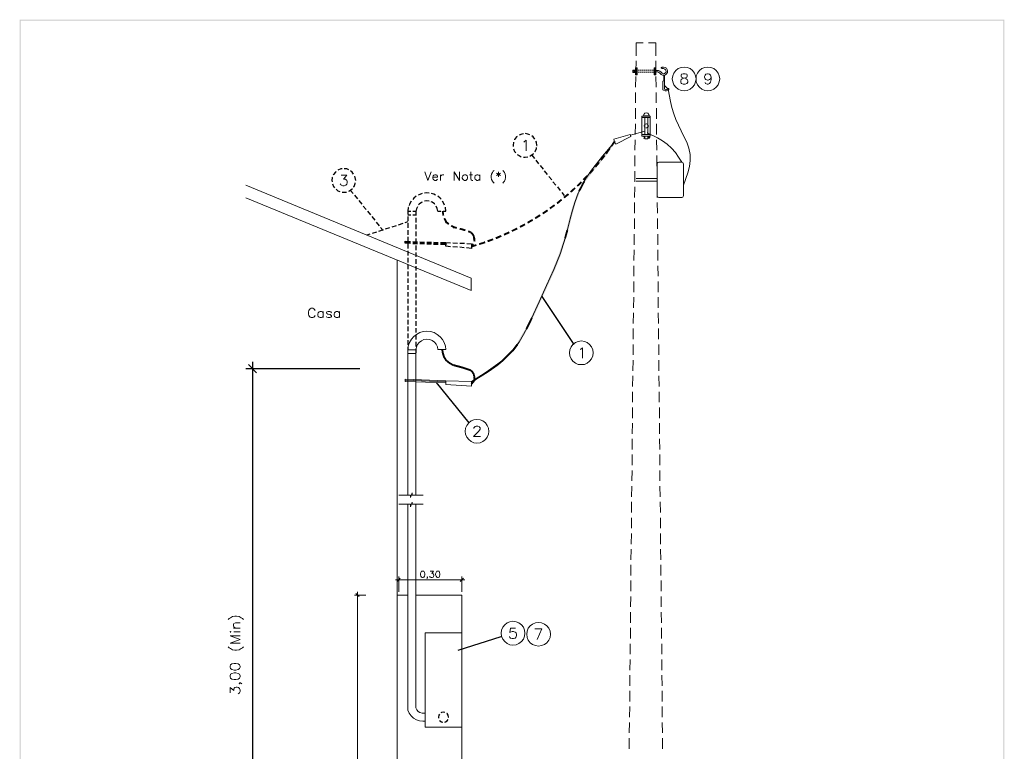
# Model space of a CAD drawing. Header units: millimetres. Extents: x 7 to 203, y 3 to 294.
# Tile 15 of 15: x 7 to 203, y 148 to 294. Entities that reach past the tile are written whole.
import ezdxf

# ---------------------------------------------------------------- set-up
doc = ezdxf.new("R2010")
doc.units = ezdxf.units.MM
doc.layers.add('DGE_CONTORNOS', color=7, linetype='Continuous', lineweight=0)
doc.layers.add('DGE_RELLENO', color=7, linetype='Continuous', lineweight=0)

msp = doc.modelspace()

# ---------------------------------------------------------------- hatches: boundary and pattern name
at = {"layer": 'DGE_RELLENO', "true_color": 0x000000}
for points in [[(6.5617, 3.2456), (6.731, 3.415), (6.5617, 293.9063)], [(6.731, 3.415), (6.5617, 293.9063), (6.731, 293.737)], [(6.5617, 293.9063), (6.731, 293.737), (203.2847, 293.9063)], [(6.731, 293.737), (203.2847, 293.9063), (203.1153, 293.737)], [(203.2847, 293.9063), (203.1153, 293.737), (203.2847, 3.2456)], [(203.1153, 293.737), (203.2847, 3.2456), (203.1153, 3.415)], [(124.6717, 268.7604), (125.5607, 269.4377), (125.2643, 269.607)], [(124.841, 269.0144), (125.1373, 268.8027), (125.1797, 269.5224)], [(125.1373, 268.8027), (125.1797, 269.5224), (125.4337, 269.226)], [(125.1797, 269.5224), (125.4337, 269.226), (125.349, 269.607)], [(125.4337, 269.226), (125.349, 269.607), (125.5183, 269.2684)], [(123.19, 266.7707), (123.5287, 266.5167), (124.841, 269.0144)], [(123.5287, 266.5167), (124.841, 269.0144), (125.1373, 268.8027)], [(123.6557, 267.3634), (124.6293, 268.083), (124.333, 268.2947)], [(123.952, 267.1517), (123.6557, 267.3634), (124.6293, 268.083)], [(124.968, 268.5487), (124.6717, 268.7604), (125.5607, 269.4377)], [(121.412, 264.5694), (121.7083, 264.3153), (123.19, 266.7707)], [(121.7083, 264.3153), (123.19, 266.7707), (123.5287, 266.5167)], [(122.555, 265.9663), (123.571, 266.6437), (123.2747, 266.8977)], [(122.8513, 265.7124), (122.555, 265.9663), (123.571, 266.6437)], [(119.1683, 261.6483), (119.507, 261.479), (121.412, 264.5694)], [(119.507, 261.479), (121.412, 264.5694), (121.7083, 264.3153)], [(120.269, 263.2993), (121.3273, 263.892), (121.031, 264.146)], [(120.5653, 263.0454), (120.269, 263.2993), (121.3273, 263.892)], [(121.4543, 264.6117), (122.2163, 264.9503), (121.92, 265.162)], [(121.7083, 264.3577), (121.4543, 264.6117), (122.2163, 264.9503)], [(121.92, 265.162), (122.4703, 265.2467), (122.174, 265.5007)], [(122.2163, 264.9503), (121.92, 265.162), (122.4703, 265.2467)], [(118.1523, 259.6587), (118.491, 259.5317), (119.1683, 261.6483)], [(118.491, 259.5317), (119.1683, 261.6483), (119.507, 261.479)], [(119.0413, 262.0294), (120.142, 262.5797), (119.888, 262.8337)], [(119.3377, 261.733), (119.0413, 262.0294), (120.142, 262.5797)], [(116.5013, 259.574), (117.6443, 260.1243), (117.3903, 260.3784)], [(116.7553, 259.32), (116.5013, 259.574), (117.6443, 260.1243)], [(117.8137, 260.7594), (118.4487, 260.844), (118.1523, 261.098)], [(118.0677, 260.5054), (117.8137, 260.7594), (118.4487, 260.844)], [(118.1523, 261.098), (118.9143, 261.3097), (118.6603, 261.606)], [(118.4487, 260.844), (118.1523, 261.098), (118.9143, 261.3097)], [(113.9613, 257.4573), (114.935, 257.796), (114.7233, 258.0924)], [(114.2153, 257.161), (113.9613, 257.4573), (114.935, 257.796)], [(115.189, 258.4733), (116.332, 258.8967), (116.078, 259.193)], [(115.4007, 258.177), (115.189, 258.4733), (116.332, 258.8967)], [(117.2633, 257.288), (117.602, 257.2034), (118.1523, 259.6587)], [(117.602, 257.2034), (118.1523, 259.6587), (118.491, 259.5317)], [(110.9557, 255.2983), (111.9717, 255.51), (111.76, 255.8487)], [(111.76, 255.8487), (112.141, 255.637), (111.9293, 255.9757)], [(111.9717, 255.51), (111.76, 255.8487), (112.141, 255.637)], [(112.395, 256.3144), (113.538, 256.6954), (113.3263, 256.9917)], [(112.6067, 256.018), (112.395, 256.3144), (113.538, 256.6954)], [(113.792, 257.3304), (114.2153, 257.161), (113.9613, 257.4573)], [(114.046, 257.034), (113.792, 257.3304), (114.2153, 257.161)], [(116.4167, 254.4094), (116.7977, 254.2823), (117.2633, 257.288)], [(116.7977, 254.2823), (117.2633, 257.288), (117.602, 257.2034)], [(90.8897, 255.637), (91.2707, 255.637), (91.0167, 254.7903)], [(91.2707, 255.637), (91.0167, 254.7903), (91.3553, 254.9174)], [(91.0167, 254.7903), (91.3553, 254.9174), (91.059, 254.7057)], [(91.3553, 254.9174), (91.059, 254.7057), (91.3977, 254.7903)], [(91.2283, 254.1554), (91.567, 254.2823), (91.2707, 254.0284)], [(91.567, 254.2823), (91.2707, 254.0284), (91.6093, 254.1977)], [(91.2707, 254.0284), (91.6093, 254.1977), (91.6517, 253.3087)], [(91.6093, 254.1977), (91.6517, 253.3087), (91.9903, 253.5204)], [(107.95, 253.478), (109.1353, 253.732), (108.966, 254.0707)], [(109.474, 254.367), (110.6593, 254.6634), (110.4477, 255.002)], [(109.6433, 254.0284), (109.474, 254.367), (110.6593, 254.6634)], [(111.1673, 255.002), (110.9557, 255.2983), (111.9717, 255.51)], [(115.7817, 251.8694), (116.1627, 251.7847), (116.4167, 254.4094)], [(116.1627, 251.7847), (116.4167, 254.4094), (116.7977, 254.2823)], [(91.694, 253.2663), (91.948, 253.5627), (92.202, 252.8854)], [(91.948, 253.5627), (92.202, 252.8854), (92.4137, 253.1817)], [(92.6677, 252.5467), (92.8793, 252.8854), (93.2603, 252.2503)], [(92.8793, 252.8854), (93.2603, 252.2503), (93.3873, 252.589)], [(93.853, 252.081), (93.3873, 252.589), (93.2603, 252.2503)], [(93.9377, 252.462), (93.853, 252.081), (93.3873, 252.589)], [(94.996, 251.7847), (94.5303, 252.2927), (94.4033, 251.954)], [(95.0807, 252.1657), (94.996, 251.7847), (94.5303, 252.2927)], [(95.5463, 251.6153), (95.0807, 252.1657), (94.996, 251.7847)], [(95.6733, 251.954), (95.5463, 251.6153), (95.0807, 252.1657)], [(104.8173, 251.827), (106.045, 251.9964), (105.8757, 252.335)], [(104.9867, 251.4884), (104.8173, 251.827), (106.045, 251.9964)], [(106.426, 252.6313), (107.188, 252.589), (107.0187, 252.9277)], [(106.5953, 252.2927), (106.426, 252.6313), (107.188, 252.589)], [(107.0187, 252.9277), (107.6113, 252.843), (107.442, 253.1817)], [(107.188, 252.589), (107.0187, 252.9277), (107.6113, 252.843)], [(108.1193, 253.1394), (107.95, 253.478), (109.1353, 253.732)], [(115.3583, 250.2607), (115.697, 250.1337), (115.7817, 251.8694)], [(115.697, 250.1337), (115.7817, 251.8694), (116.1627, 251.7847)], [(96.647, 251.2344), (96.2237, 251.7847), (96.0967, 251.4037)], [(96.774, 251.573), (96.647, 251.2344), (96.2237, 251.7847)], [(96.901, 250.938), (96.8587, 251.5307), (96.6047, 251.2344)], [(97.1973, 251.1497), (96.901, 250.938), (96.8587, 251.5307)], [(97.1127, 250.557), (97.1973, 251.1497), (96.901, 250.938)], [(97.4513, 250.684), (97.1127, 250.557), (97.1973, 251.1497)], [(97.1973, 250.0913), (97.4513, 250.684), (97.1127, 250.557)], [(97.5783, 250.1337), (97.1973, 250.0913), (97.4513, 250.684)], [(97.2397, 249.7527), (97.5783, 250.176), (97.1973, 250.0913)], [(97.5783, 249.7104), (97.2397, 249.7527), (97.5783, 250.176)], [(99.9913, 249.795), (101.219, 249.8374), (101.092, 250.176)], [(101.6, 250.3877), (102.1503, 250.176), (101.981, 250.557)], [(101.7693, 250.049), (101.6, 250.3877), (102.1503, 250.176)], [(101.981, 250.557), (102.87, 250.5147), (102.7007, 250.8534)], [(102.1503, 250.176), (101.981, 250.557), (102.87, 250.5147)], [(103.251, 251.1073), (104.4787, 251.2344), (104.3093, 251.573)], [(103.378, 250.7264), (103.251, 251.1073), (104.4787, 251.2344)], [(114.173, 246.7047), (114.554, 246.5777), (115.3583, 250.2607)], [(114.554, 246.5777), (115.3583, 250.2607), (115.697, 250.1337)], [(96.6893, 248.8637), (97.2397, 248.8637), (96.9433, 249.1177)], [(96.9433, 248.5674), (96.6893, 248.8637), (97.2397, 248.8637)], [(96.774, 248.7367), (97.8747, 248.6944), (97.7477, 249.033)], [(96.8587, 248.3557), (96.774, 248.7367), (97.8747, 248.6944)], [(96.9433, 249.1177), (97.3243, 249.033), (97.028, 249.2024)], [(97.2397, 248.8637), (96.9433, 249.1177), (97.3243, 249.033)], [(97.1973, 249.6257), (97.5783, 249.7104), (97.2397, 249.7527)], [(97.5783, 249.541), (97.1973, 249.6257), (97.5783, 249.7104)], [(98.298, 249.2024), (99.5257, 249.2024), (99.3987, 249.541)], [(98.425, 248.8637), (98.298, 249.2024), (99.5257, 249.2024)], [(100.1183, 249.414), (99.9913, 249.795), (101.219, 249.8374)], [(113.1993, 244.2493), (113.5803, 244.08), (114.173, 246.7047)], [(113.5803, 244.08), (114.173, 246.7047), (114.554, 246.5777)], [(112.1833, 241.921), (112.522, 241.7517), (113.1993, 244.2493)], [(112.522, 241.7517), (113.1993, 244.2493), (113.5803, 244.08)], [(110.871, 239.0424), (111.2097, 238.873), (112.1833, 241.921)], [(111.2097, 238.873), (112.1833, 241.921), (112.522, 241.7517)], [(108.7543, 234.428), (109.093, 234.2587), (110.871, 239.0424)], [(109.093, 234.2587), (110.871, 239.0424), (111.2097, 238.873)], [(107.6537, 232.1844), (107.9923, 232.015), (108.7543, 234.428)], [(107.9923, 232.015), (108.7543, 234.428), (109.093, 234.2587)], [(105.8333, 229.094), (106.172, 228.8823), (107.6537, 232.1844)], [(106.172, 228.8823), (107.6537, 232.1844), (107.9923, 232.015)], [(104.9867, 227.951), (105.283, 227.697), (105.8333, 229.094)], [(105.283, 227.697), (105.8333, 229.094), (106.172, 228.8823)], [(90.805, 227.9087), (91.186, 227.9087), (90.932, 227.1044)], [(91.186, 227.9087), (90.932, 227.1044), (91.313, 227.2313)], [(90.932, 227.1044), (91.313, 227.2313), (91.186, 226.3847)], [(91.313, 227.2313), (91.186, 226.3847), (91.5247, 226.554)], [(91.186, 226.3847), (91.5247, 226.554), (91.6093, 225.7073)], [(91.5247, 226.554), (91.6093, 225.7073), (91.9057, 225.919)], [(102.87, 225.8344), (103.124, 225.5804), (104.9867, 227.951)], [(103.124, 225.5804), (104.9867, 227.951), (105.283, 227.697)], [(91.6093, 225.7073), (91.8633, 225.9614), (92.329, 225.1147)], [(91.8633, 225.9614), (92.329, 225.1147), (92.5407, 225.411)], [(92.329, 225.1147), (92.5407, 225.411), (93.1757, 224.649)], [(92.5407, 225.411), (93.1757, 224.649), (93.3027, 224.9877)], [(94.9537, 224.1833), (93.3027, 225.03), (93.218, 224.649)], [(95.0383, 224.5644), (94.9537, 224.1833), (93.3027, 225.03)], [(96.647, 223.633), (95.0383, 224.5644), (94.9537, 224.1833)], [(96.774, 223.9717), (96.647, 223.633), (95.0383, 224.5644)], [(100.076, 223.8024), (100.2877, 223.4637), (101.854, 225.0724)], [(100.2877, 223.4637), (101.854, 225.0724), (102.108, 224.7337)], [(101.854, 225.0724), (102.108, 224.7337), (102.87, 225.8344)], [(102.108, 224.7337), (102.87, 225.8344), (103.124, 225.5804)], [(96.901, 223.3367), (96.8587, 223.9294), (96.6047, 223.6754)], [(97.1973, 223.5483), (96.901, 223.3367), (96.8587, 223.9294)], [(97.1127, 222.9557), (97.1973, 223.5483), (96.901, 223.3367)], [(97.4513, 223.0827), (97.1127, 222.9557), (97.1973, 223.5483)], [(97.1973, 222.5323), (97.4513, 223.0827), (97.1127, 222.9557)], [(97.5783, 222.5747), (97.1973, 222.5323), (97.4513, 223.0827)], [(97.2397, 222.1514), (97.5783, 222.5747), (97.1973, 222.49)], [(97.5783, 222.109), (97.2397, 222.1514), (97.5783, 222.5747)], [(97.4513, 222.109), (97.7053, 221.855), (98.806, 222.9557)], [(97.7053, 221.855), (98.806, 222.9557), (99.0177, 222.6594)], [(98.806, 222.9557), (99.0177, 222.6594), (100.076, 223.8024)], [(99.0177, 222.6594), (100.076, 223.8024), (100.2877, 223.4637)], [(96.6893, 221.1777), (96.9857, 220.966), (97.4513, 222.109)], [(96.6893, 221.2624), (97.2397, 221.3047), (96.9433, 221.5163)], [(96.9433, 220.966), (96.6893, 221.2624), (97.2397, 221.3047)], [(96.9433, 221.5163), (97.4937, 221.6857), (97.155, 221.8127)], [(97.2397, 221.3047), (96.9433, 221.5163), (97.4937, 221.6857)], [(96.9857, 220.966), (97.4513, 222.109), (97.7053, 221.855)], [(97.155, 221.8127), (97.5783, 222.109), (97.2397, 222.1514)], [(97.4937, 221.6857), (97.155, 221.8127), (97.5783, 222.109)]]:
    msp.add_hatch(color=7, dxfattribs=at).paths.add_polyline_path(points, flags=0)

# ---------------------------------------------------------------- linework, layer by layer
at = {"layer": 'DGE_CONTORNOS', "lineweight": 5}
for points in [[(129.7093, 286.7097), (129.7093, 289.2497), (131.1487, 289.2497)], [(132.207, 289.2497), (133.6463, 289.2497), (133.6463, 286.7097)], [(129.667, 283.577), (129.7093, 285.6514)], [(133.6887, 285.6514), (133.6887, 283.577)], [(129.0743, 283.831), (129.3707, 283.831)], [(129.3707, 283.3653), (129.0743, 283.3653), (129.159, 283.6194), (129.0743, 283.831)], [(129.1167, 283.7464), (129.0743, 283.704), (129.0743, 283.4924)], [(129.1167, 283.45), (129.0743, 283.4924)], [(129.1167, 283.7464), (129.159, 283.7464)], [(129.1167, 283.7464), (129.1167, 283.45)], [(129.1167, 283.45), (129.159, 283.45)], [(129.3707, 283.831), (129.3283, 283.6194), (129.3707, 283.3653)], [(129.3283, 283.5347), (129.3283, 283.6617), (129.3283, 283.5347)], [(129.3707, 283.7887), (129.413, 283.831)], [(129.3707, 283.6617), (129.3707, 283.7887)], [(129.3707, 283.7887), (129.413, 283.7887)], [(129.3707, 283.4077), (129.3707, 283.7464)], [(129.3707, 283.4077), (129.3707, 283.5347)], [(129.3707, 283.45), (129.413, 283.45)], [(129.413, 283.3653), (129.3707, 283.4077)], [(129.4553, 283.831), (129.6247, 283.831)], [(129.4553, 283.831), (129.4977, 283.831)], [(129.6247, 283.3653), (129.4553, 283.3653)], [(129.4553, 283.3653), (129.4977, 283.3653)], [(129.6247, 284.2967), (129.9633, 284.2967), (129.9633, 282.8997), (129.6247, 282.8997), (129.6247, 284.2967)], [(129.6247, 283.704), (129.6247, 283.831)], [(129.6247, 283.3653), (129.6247, 283.831)], [(129.7093, 284.2967), (129.7093, 282.8997)], [(130.0057, 283.7887), (129.7517, 283.7887)], [(129.7517, 283.4077), (130.0057, 283.4077)], [(129.921, 284.2967), (129.921, 282.8997)], [(130.3867, 283.7887), (130.1327, 283.7887)], [(130.1327, 283.4077), (130.3867, 283.4077)], [(130.81, 283.7887), (130.556, 283.7887)], [(130.556, 283.4077), (130.81, 283.4077)], [(131.191, 283.7887), (130.937, 283.7887)], [(130.937, 283.4077), (131.191, 283.4077)], [(131.572, 283.7887), (131.318, 283.7887)], [(131.318, 283.4077), (131.572, 283.4077)], [(131.9953, 283.7887), (131.699, 283.7887)], [(131.699, 283.4077), (131.9953, 283.4077)], [(132.3763, 283.7887), (132.1223, 283.7887)], [(132.1223, 283.4077), (132.3763, 283.4077)], [(132.7573, 283.7887), (132.5033, 283.7887)], [(132.5033, 283.4077), (132.7573, 283.4077)], [(133.1807, 283.7887), (132.8843, 283.7887)], [(132.8843, 283.4077), (133.1807, 283.4077)], [(133.5617, 283.7887), (133.3077, 283.7887)], [(133.3077, 283.4077), (133.5617, 283.4077)], [(133.35, 284.2967), (133.6887, 284.2967), (133.6887, 282.8997), (133.35, 282.8997), (133.35, 284.2967)], [(133.4347, 284.2967), (133.4347, 282.8997)], [(133.604, 284.2967), (133.604, 282.8997)], [(133.6887, 283.7464), (134.1967, 283.7464)], [(133.6887, 283.45), (134.0273, 283.45)], [(134.493, 283.196), (134.2813, 283.3653), (134.0273, 283.45)], [(134.747, 283.4077), (134.493, 283.6194), (134.1967, 283.7464)], [(134.493, 283.196), (134.7047, 282.942), (135.001, 282.815), (135.2973, 282.815), (135.5937, 282.8997), (135.8053, 283.069), (135.9747, 283.3653), (136.017, 283.6617), (135.9323, 283.958), (135.763, 284.212), (135.509, 284.339), (135.2127, 284.4237), (134.8317, 284.4237)], [(134.747, 284.212), (134.747, 284.339), (134.8317, 284.4237)], [(134.8317, 284.4237), (134.8317, 284.1274), (134.747, 284.212)], [(134.747, 283.4077), (134.9163, 283.196), (135.1703, 283.069), (135.4243, 283.1537), (135.636, 283.323), (135.7207, 283.577), (135.636, 283.831), (135.4667, 284.0427), (135.2127, 284.1274)], [(134.8317, 284.1274), (135.2127, 284.1274)], [(141.6897, 282.053), (141.605, 282.688), (141.3933, 283.2384), (141.0123, 283.7464), (140.5043, 284.1274), (139.954, 284.339), (139.319, 284.4237), (138.7263, 284.339), (138.1337, 284.1274), (137.668, 283.7464), (137.287, 283.2384), (137.033, 282.688), (136.9483, 282.053), (137.033, 281.4604), (137.287, 280.8677), (137.668, 280.402), (138.1337, 280.021), (138.7263, 279.767), (139.319, 279.6823), (139.954, 279.767), (140.5043, 280.021), (141.0123, 280.402), (141.3933, 280.8677), (141.605, 281.4604), (141.6897, 282.053)], [(146.431, 282.053), (146.3463, 282.688), (146.0923, 283.2384), (145.7113, 283.7464), (145.2457, 284.1274), (144.653, 284.339), (144.0603, 284.4237), (143.4253, 284.339), (142.875, 284.1274), (142.367, 283.7464), (141.986, 283.2384), (141.732, 282.688), (141.6897, 282.053), (141.732, 281.4604), (141.986, 280.8677), (142.367, 280.402), (142.875, 280.021), (143.4253, 279.767), (144.0603, 279.6823), (144.653, 279.767), (145.2457, 280.021), (145.7113, 280.402), (146.0923, 280.8677), (146.3463, 281.4604), (146.431, 282.053)], [(129.6247, 280.402), (129.667, 282.5187)], [(133.6887, 282.5187), (133.731, 280.402)], [(135.255, 281.672), (135.0857, 281.5874), (135.0433, 281.418)], [(135.0433, 281.418), (135.0433, 280.021)], [(135.255, 282.7727), (135.255, 281.672)], [(135.4243, 282.7727), (135.4243, 281.672)], [(135.4243, 281.672), (135.4243, 281.4604)], [(135.4243, 281.4604), (135.4243, 280.021)], [(139.1497, 283.1114), (138.811, 283.0267), (138.7263, 282.815), (138.7263, 282.6034), (138.811, 282.434), (139.0227, 282.307), (139.446, 282.2224), (139.7423, 282.0954), (139.9117, 281.926), (140.0387, 281.7144), (140.0387, 281.418), (139.9117, 281.2063), (139.827, 281.1217), (139.5307, 280.9947), (139.1497, 280.9947), (138.811, 281.1217), (138.7263, 281.2063), (138.6417, 281.418), (138.6417, 281.7144), (138.7263, 281.926), (138.938, 282.0954), (139.2343, 282.2224), (139.6153, 282.307), (139.827, 282.434), (139.9117, 282.6034), (139.9117, 282.815), (139.827, 283.0267), (139.5307, 283.1114), (139.1497, 283.1114)], [(144.6953, 282.434), (144.6107, 282.0954), (144.399, 281.926), (144.1027, 281.799), (143.9757, 281.799), (143.6793, 281.926), (143.51, 282.0954), (143.383, 282.434), (143.383, 282.5187), (143.51, 282.815), (143.6793, 283.0267), (143.9757, 283.1114), (144.1027, 283.1114), (144.399, 283.0267), (144.6107, 282.815), (144.6953, 282.434), (144.6953, 281.926), (144.6107, 281.418), (144.399, 281.1217), (144.1027, 280.9947), (143.891, 280.9947), (143.5947, 281.1217), (143.51, 281.3333)], [(135.0433, 280.021), (135.0857, 279.894), (135.2127, 279.8094)], [(135.2127, 279.8094), (135.509, 279.6823), (135.8053, 279.6823), (136.1017, 279.8094)], [(135.4243, 280.7407), (136.0593, 280.1057)], [(135.4243, 280.021), (135.636, 279.894), (135.89, 279.9364), (136.0593, 280.1057)], [(136.2287, 280.021), (136.2287, 280.1057), (136.1863, 280.148), (136.1017, 280.148), (136.0593, 280.1057)], [(136.1017, 279.8094), (136.2287, 279.894), (136.2287, 280.021)], [(136.1017, 280.021), (136.6097, 277.5657), (136.8637, 276.338), (137.2447, 275.1104), (137.668, 273.9674), (138.176, 272.8243), (139.2767, 270.5807), (139.827, 269.3954), (140.2503, 268.21), (140.5043, 266.9823), (140.5467, 265.7547), (140.3773, 264.527), (140.0387, 263.2993), (139.192, 260.844)], [(129.6247, 277.2694), (129.6247, 279.3437)], [(133.731, 279.3437), (133.731, 277.2694)], [(129.5823, 274.0944), (129.5823, 276.211)], [(133.7733, 276.211), (133.7733, 274.0944)], [(130.8523, 270.623), (130.8523, 274.6447), (132.5457, 274.6447)], [(132.5457, 274.3483), (130.8523, 274.3483)], [(132.3763, 274.687), (132.2917, 274.9833), (132.08, 275.195), (131.7837, 275.2797), (131.4873, 275.195), (131.2757, 274.9833), (131.191, 274.687), (132.3763, 274.687)], [(131.4873, 274.6447), (131.4873, 274.687)], [(131.4873, 270.9617), (131.4873, 274.3483)], [(132.08, 274.6447), (132.08, 274.687)], [(132.08, 270.9617), (132.08, 274.3483)], [(132.5457, 270.623), (132.5457, 274.6447)], [(128.5663, 270.7924), (131.4873, 271.5967)], [(129.54, 270.9617), (129.5823, 273.0784)], [(131.3603, 272.782), (131.3603, 272.655)], [(131.3603, 272.5704), (131.4027, 272.4857), (131.445, 272.4434)], [(131.4873, 272.9937), (131.4027, 272.8667)], [(131.4873, 272.3587), (131.572, 272.3163), (131.6143, 272.3163)], [(131.699, 273.0784), (131.572, 273.036)], [(131.699, 272.274), (131.8683, 272.274)], [(131.9107, 273.036), (131.7837, 273.0784)], [(131.9107, 272.3163), (131.953, 272.3163), (132.0377, 272.401)], [(132.08, 272.909), (131.9953, 272.9937)], [(132.08, 272.4434), (132.1223, 272.4857), (132.1647, 272.6127)], [(132.1647, 272.6974), (132.1223, 272.8243)], [(132.1647, 272.6974), (132.207, 272.6974)], [(133.7733, 273.0784), (133.8157, 270.9617)], [(107.2727, 269.3954), (107.442, 269.5224), (107.7807, 269.8187), (107.7807, 267.702)], [(128.651, 270.5807), (125.6877, 269.0144), (125.3913, 269.48), (125.2643, 270.0304), (128.524, 270.9617), (128.651, 270.5807)], [(125.5607, 269.4377), (125.2643, 269.607)], [(125.3913, 269.5224), (125.4337, 269.5224)], [(129.4977, 267.829), (129.54, 269.9034)], [(132.5457, 270.9617), (130.8523, 270.9617)], [(130.8523, 270.623), (132.5457, 270.623)], [(131.191, 270.5384), (131.2333, 270.5807)], [(131.191, 270.5384), (131.4873, 270.4114)], [(131.4873, 270.369), (131.191, 270.242)], [(131.191, 270.242), (131.2333, 270.1997)], [(131.2333, 270.5807), (131.4873, 270.4537)], [(131.4873, 270.3267), (131.2333, 270.1997)], [(131.4873, 270.115), (131.4873, 270.6653)], [(131.4873, 270.115), (132.08, 270.115)], [(131.9107, 271.3003), (133.985, 270.2844), (135.001, 269.6917), (135.9323, 269.0144), (136.8213, 268.2524), (137.5833, 267.3634), (138.2183, 266.3897), (138.8533, 265.416)], [(132.08, 270.115), (132.08, 270.6653)], [(132.08, 270.3267), (132.2493, 270.242), (132.3763, 270.242), (132.461, 270.3267), (132.461, 270.4537), (132.3763, 270.5807), (132.2493, 270.5384)], [(132.08, 270.4537), (132.2493, 270.5384)], [(132.08, 270.496), (132.08, 270.2844)], [(132.08, 270.4114), (132.2493, 270.496)], [(132.2493, 270.2844), (132.08, 270.369)], [(132.2493, 270.2844), (132.3763, 270.2844), (132.4187, 270.369), (132.4187, 270.4537), (132.3763, 270.496), (132.2493, 270.496)], [(133.8157, 269.9034), (133.858, 267.829)], [(96.8163, 221.5587), (99.949, 223.4637), (101.4307, 224.4797), (102.8277, 225.5804), (104.14, 226.7657), (105.283, 228.0357), (106.3413, 229.4327), (107.2303, 230.9567), (108.077, 232.5653), (108.839, 234.174), (110.3207, 237.476), (111.8447, 240.7357), (113.284, 243.953), (114.5963, 247.255), (115.1467, 248.9483), (115.6547, 250.6417), (116.5437, 254.113), (117.0093, 255.8487), (117.5173, 257.542), (118.1523, 259.193), (118.9143, 260.8017), (119.8033, 262.3257), (120.8193, 263.8073), (123.0207, 266.6437), (125.3067, 269.353)], [(123.952, 267.1094), (123.6557, 267.3634)], [(129.4977, 264.654), (129.4977, 266.7707)], [(133.858, 266.7707), (133.858, 264.654)], [(101.346, 263.765), (101.1767, 263.5957), (101.0073, 263.384), (100.838, 263.0454), (100.7533, 262.6644), (100.7533, 262.3257), (100.838, 261.9447), (101.0073, 261.606), (101.1767, 261.3944), (101.346, 261.225)], [(103.0817, 263.765), (103.251, 263.5957), (103.4203, 263.384), (103.5897, 263.0454), (103.632, 262.6644), (103.632, 262.3257), (103.5897, 261.9447), (103.4203, 261.606), (103.251, 261.3944), (103.0817, 261.225)], [(129.4553, 261.5214), (129.4553, 263.638)], [(134.2813, 265.416), (134.0697, 265.3313), (133.9427, 265.2044), (133.9003, 265.035)], [(133.9003, 258.7274), (133.9003, 265.035)], [(133.9003, 263.638), (133.9003, 261.5214)], [(134.2813, 265.416), (138.8533, 265.416)], [(139.192, 265.035), (139.1497, 265.2044), (139.0227, 265.3313), (138.8533, 265.416)], [(139.192, 265.035), (139.192, 258.7274)], [(70.8237, 262.7913), (71.9243, 262.7913), (71.2893, 262.0294), (71.628, 262.0294), (71.7973, 261.9024), (71.9243, 261.8177), (72.009, 261.5214), (72.009, 261.3097), (71.9243, 261.0134), (71.7127, 260.8017), (71.4163, 260.717), (71.12, 260.717), (70.8237, 260.8017), (70.6967, 260.9287), (70.612, 261.098)], [(87.503, 263.4687), (88.138, 261.7753), (88.773, 263.4687)], [(89.1117, 262.4104), (90.043, 262.4104), (90.043, 262.5797), (89.9583, 262.749), (89.916, 262.8337), (89.7467, 262.876), (89.4927, 262.876), (89.3233, 262.8337), (89.154, 262.6644), (89.1117, 262.4104), (89.1117, 262.241), (89.154, 262.0294), (89.3233, 261.86), (89.4927, 261.7753), (89.7467, 261.7753), (89.916, 261.86), (90.043, 262.0294)], [(90.6357, 262.876), (90.6357, 261.7753)], [(90.6357, 262.4104), (90.678, 262.6644), (90.8473, 262.8337), (91.0167, 262.876), (91.2707, 262.876)], [(93.345, 261.7753), (93.345, 263.4687), (94.4457, 261.7753), (94.4457, 263.4687)], [(95.4193, 262.876), (95.25, 262.8337), (95.0807, 262.6644), (94.996, 262.4104), (94.996, 262.241), (95.0807, 262.0294), (95.25, 261.86), (95.4193, 261.7753), (95.6733, 261.7753), (95.8003, 261.86), (95.9697, 262.0294), (96.0543, 262.241), (96.0543, 262.4104), (95.9697, 262.6644), (95.8003, 262.8337), (95.6733, 262.876), (95.4193, 262.876)], [(96.4353, 262.876), (97.028, 262.876)], [(96.6893, 263.4687), (96.6893, 262.114), (96.774, 261.86), (96.9433, 261.7753), (97.1127, 261.7753)], [(98.4673, 262.6644), (98.298, 262.8337), (98.1287, 262.876), (97.8747, 262.876), (97.7477, 262.8337), (97.5783, 262.6644), (97.4937, 262.4104), (97.4937, 262.241), (97.5783, 262.0294), (97.7477, 261.86), (97.8747, 261.7753), (98.1287, 261.7753), (98.298, 261.86), (98.4673, 262.0294)], [(98.4673, 262.876), (98.4673, 261.7753)], [(101.8117, 263.2147), (102.616, 262.749)], [(102.616, 263.2147), (101.8117, 262.749)], [(102.1927, 263.4687), (102.1927, 262.495)], [(133.9427, 262.1563), (129.7093, 262.1563)], [(129.7093, 261.6483), (133.985, 261.6483)], [(51.7737, 260.8017), (96.7317, 242.2597)], [(129.413, 258.3887), (129.4553, 260.463)], [(133.9003, 260.463), (133.9427, 258.3887)], [(51.7737, 258.304), (96.7317, 239.762)], [(133.9003, 258.7274), (133.9427, 258.558), (134.0697, 258.431), (134.2813, 258.3887)], [(138.8533, 258.3887), (134.2813, 258.3887)], [(138.8533, 258.3887), (139.0227, 258.431), (139.1497, 258.558), (139.192, 258.7274)], [(129.3707, 255.2137), (129.413, 257.3304)], [(133.9427, 257.3304), (133.985, 255.2137)], [(84.1163, 255.637), (84.1163, 255.5524)], [(129.3707, 252.081), (129.3707, 254.1554)], [(133.985, 254.1554), (133.985, 252.081)], [(91.6517, 253.3087), (91.9903, 253.5204)], [(93.3873, 252.589), (93.2603, 252.2503)], [(93.2603, 252.2503), (93.3873, 252.589)], [(97.5783, 250.176), (97.1973, 250.0913)], [(129.3283, 248.906), (129.3283, 251.0227)], [(134.0273, 251.0227), (134.0273, 248.906)], [(99.3987, 249.5833), (99.5257, 249.2024)], [(129.286, 245.7733), (129.3283, 247.89)], [(134.0273, 247.89), (134.0697, 245.7733)], [(81.9997, 224.141), (81.9997, 245.858)], [(129.286, 242.6407), (129.286, 244.715)], [(134.0697, 244.715), (134.112, 242.6407)], [(96.7317, 239.762), (96.7317, 242.2597)], [(129.2437, 239.4657), (129.2437, 241.5823)], [(134.112, 241.5823), (134.112, 239.4657)], [(129.2013, 236.333), (129.2437, 238.4497)], [(134.1543, 238.4497), (134.1543, 236.333)], [(81.9997, 236.079), (81.9997, 93.3734)], [(129.159, 233.2004), (129.2013, 235.2747)], [(134.1543, 235.2747), (134.1967, 233.2004)], [(129.159, 230.0254), (129.159, 232.142)], [(134.1967, 232.142), (134.1967, 230.0254)], [(91.7363, 227.951), (91.6517, 228.6707), (91.3977, 229.348), (91.059, 229.983), (90.5933, 230.5333), (90.0007, 230.999), (89.3657, 231.3377), (88.646, 231.5493), (87.9263, 231.634), (87.2067, 231.5493), (86.5293, 231.3377), (85.852, 230.999), (85.3017, 230.5757), (84.836, 230.0254), (84.455, 229.3903), (84.201, 228.6707), (84.1163, 227.951)], [(90.1277, 227.951), (90.043, 228.5014), (89.789, 229.0094), (89.4503, 229.4327), (88.9847, 229.7714), (88.4767, 229.983), (87.9263, 230.0254), (87.3337, 229.9407), (86.8257, 229.729), (86.4023, 229.3903), (86.0213, 228.967), (85.8097, 228.459), (85.725, 227.9087)], [(121.158, 227.316), (121.0733, 227.9087), (120.8193, 228.5014), (120.4383, 228.967), (119.9727, 229.348), (119.38, 229.602), (118.7873, 229.6867), (118.1523, 229.602), (117.602, 229.348), (117.094, 228.967), (116.713, 228.5014), (116.459, 227.9087), (116.4167, 227.316), (116.459, 226.681), (116.713, 226.1307), (117.094, 225.6227), (117.602, 225.2417), (118.1523, 224.9877), (118.7873, 224.9454), (119.38, 224.9877), (119.9727, 225.2417), (120.4383, 225.6227), (120.8193, 226.1307), (121.0733, 226.681), (121.158, 227.316)], [(118.5333, 227.951), (118.7027, 228.0357), (118.999, 228.332), (118.999, 226.2577)], [(129.1167, 226.8927), (129.1167, 228.967)], [(134.239, 228.967), (134.239, 226.8927)], [(85.725, 227.9087), (84.1163, 227.9087)], [(84.1163, 227.9087), (84.1163, 198.868)], [(85.725, 227.1467), (84.1163, 227.1467)], [(85.725, 227.9087), (85.725, 198.868)], [(90.1277, 227.951), (91.7363, 227.951)], [(129.0743, 223.7177), (129.1167, 225.8344)], [(134.239, 225.8344), (134.2813, 223.7177)], [(84.1163, 224.141), (84.1163, 198.868)], [(129.032, 220.585), (129.0743, 222.7017)], [(134.2813, 222.7017), (134.3237, 220.585)], [(83.6083, 222.0243), (83.566, 221.8127), (91.694, 221.5163), (91.7363, 221.728), (83.6083, 222.0243)], [(83.566, 221.8127), (83.566, 221.601), (91.694, 221.3047), (91.694, 221.5163), (83.566, 221.8127)], [(91.7363, 221.728), (91.694, 221.0083), (96.8163, 220.6274), (96.8163, 221.5587), (91.7363, 221.728)], [(129.032, 217.4524), (129.032, 219.5267)], [(134.3237, 219.5267), (134.3237, 217.4524)], [(128.9897, 214.2774), (128.9897, 216.394)], [(134.366, 216.394), (134.366, 214.2774)], [(84.1163, 198.868), (84.1163, 212.7534)], [(100.2877, 211.6104), (100.2453, 212.2454), (99.9913, 212.7957), (99.6103, 213.3037), (99.1023, 213.6847), (98.552, 213.9387), (97.917, 213.981), (97.3243, 213.9387), (96.7317, 213.6847), (96.266, 213.3037), (95.885, 212.7957), (95.631, 212.2454), (95.5463, 211.6104), (95.631, 211.0177), (95.885, 210.425), (96.266, 209.9594), (96.7317, 209.5784), (97.3243, 209.3243), (97.917, 209.2397), (98.552, 209.3243), (99.1023, 209.5784), (99.6103, 209.9594), (99.9913, 210.425), (100.2453, 211.0177), (100.2877, 211.6104)], [(97.3243, 212.1607), (97.3243, 212.2877), (97.4513, 212.457), (97.536, 212.584), (97.7477, 212.6687), (98.1287, 212.6687), (98.3403, 212.584), (98.425, 212.457), (98.552, 212.2877), (98.552, 212.076), (98.425, 211.8644), (98.2133, 211.568), (97.2397, 210.5944), (98.6367, 210.5944)], [(128.9473, 211.1447), (128.9897, 213.2614)], [(134.366, 213.2614), (134.4083, 211.1447)], [(128.905, 208.012), (128.9473, 210.0864)], [(134.4083, 210.0864), (134.4507, 208.012)], [(128.905, 204.837), (128.905, 206.9537)], [(134.4507, 206.9537), (134.4507, 204.837)], [(128.8627, 201.7044), (128.905, 203.7787)], [(134.493, 203.7787), (134.493, 201.7044)], [(82.296, 198.868), (84.6243, 198.868), (84.6243, 198.36), (84.963, 199.2913), (84.963, 198.868), (87.1643, 198.868)], [(128.8203, 198.5294), (128.8627, 200.646)], [(134.493, 200.646), (134.5353, 198.5294)], [(82.296, 197.0477), (84.6243, 197.0477), (84.6243, 196.5397), (84.963, 197.471), (84.963, 197.0477), (87.1643, 197.0477)], [(84.1163, 197.0477), (84.1163, 155.8574), (84.3703, 155.2647), (84.7513, 154.7144), (85.2593, 154.2487), (85.8097, 153.9524), (86.4447, 153.7407), (87.0797, 153.656)], [(84.1163, 196.1163), (84.1163, 197.0477), (84.1163, 195.6507)], [(85.725, 197.0477), (85.725, 156.323)], [(128.8203, 195.3967), (128.8203, 197.5134)], [(134.5353, 197.5134), (134.5777, 195.3967)], [(128.778, 192.264), (128.778, 194.3384)], [(134.5777, 194.3384), (134.5777, 192.264)], [(128.7357, 189.089), (128.778, 191.2057)], [(134.5777, 191.2057), (134.62, 189.089)], [(128.6933, 185.9563), (128.7357, 188.073)], [(134.62, 188.073), (134.6623, 185.9563)], [(87.0373, 183.6704), (86.868, 183.628), (86.741, 183.4163), (86.6563, 183.12), (86.6563, 182.9507), (86.741, 182.6544), (86.868, 182.485), (87.0373, 182.4004), (87.1643, 182.4004), (87.3337, 182.485), (87.4607, 182.6544), (87.503, 182.9507), (87.503, 183.12), (87.4607, 183.4163), (87.3337, 183.628), (87.1643, 183.6704), (87.0373, 183.6704)], [(88.6037, 183.6704), (89.2387, 183.6704), (88.9, 183.2047), (89.0693, 183.2047), (89.1963, 183.12), (89.2387, 183.0777), (89.3233, 182.9084), (89.3233, 182.7813), (89.2387, 182.612), (89.154, 182.485), (88.9423, 182.4004), (88.773, 182.4004), (88.6037, 182.485), (88.519, 182.5274), (88.4767, 182.6544)], [(90.043, 183.6704), (89.8737, 183.628), (89.7467, 183.4163), (89.662, 183.12), (89.662, 182.9507), (89.7467, 182.6544), (89.8737, 182.485), (90.043, 182.4004), (90.17, 182.4004), (90.3393, 182.485), (90.4663, 182.6544), (90.5087, 182.9507), (90.5087, 183.12), (90.4663, 183.4163), (90.3393, 183.628), (90.17, 183.6704), (90.043, 183.6704)], [(128.6933, 182.8237), (128.6933, 184.898)], [(134.6623, 184.898), (134.6623, 182.8237)], [(81.661, 181.9347), (95.504, 181.9347)], [(82.5923, 182.231), (81.9997, 181.596)], [(82.296, 179.5217), (82.296, 182.5697)], [(88.0533, 182.485), (88.011, 182.5274), (87.9263, 182.485), (88.011, 182.4004), (88.0533, 182.485), (88.0533, 182.358), (88.011, 182.231), (87.9263, 182.1887)], [(94.5727, 181.596), (95.2077, 182.231)], [(94.9113, 179.5217), (94.9113, 182.5697)], [(128.651, 179.6487), (128.651, 181.7653)], [(134.7047, 181.7653), (134.7047, 179.6487)], [(74.3797, 178.5904), (73.7447, 179.2254)], [(74.0833, 179.5217), (74.0833, 108.9944)], [(75.7343, 178.8867), (73.4483, 178.8867)], [(81.9997, 178.8867), (84.1163, 178.8867)], [(85.725, 178.8867), (94.9113, 178.8867)], [(94.9113, 109.6294), (94.9113, 178.8867)], [(128.6087, 176.516), (128.651, 178.5904)], [(134.7047, 178.5904), (134.747, 176.516)], [(128.5663, 173.341), (128.6087, 175.4577)], [(134.747, 175.4577), (134.7893, 173.341)], [(48.2177, 173.976), (48.387, 174.1877), (48.6833, 174.357), (49.0643, 174.5687), (49.53, 174.6534), (49.911, 174.6534), (50.419, 174.5687), (50.8, 174.357), (51.054, 174.1877), (51.2657, 173.976)], [(49.657, 172.2827), (49.3607, 172.5367), (49.276, 172.7484), (49.276, 173.0447), (49.3607, 173.214), (49.657, 173.2987), (50.5883, 173.2987)], [(107.4843, 171.2667), (107.442, 171.8594), (107.188, 172.452), (106.807, 172.9177), (106.299, 173.2987), (105.7487, 173.5527), (105.1137, 173.6374), (104.521, 173.5527), (103.9283, 173.2987), (103.4627, 172.9177), (103.0817, 172.452), (102.8277, 171.8594), (102.743, 171.2667), (102.8277, 170.6317), (103.0817, 170.039), (103.4627, 169.5734), (103.9283, 169.1924), (104.521, 168.9384), (105.1137, 168.8537), (105.7487, 168.9384), (106.299, 169.1924), (106.807, 169.5734), (107.188, 170.039), (107.442, 170.6317), (107.4843, 171.2667)], [(112.6067, 171.055), (112.522, 171.6477), (112.268, 172.2404), (111.887, 172.706), (111.4213, 173.087), (110.8287, 173.341), (110.236, 173.4257), (109.601, 173.341), (109.0507, 173.087), (108.5427, 172.706), (108.1617, 172.2404), (107.95, 171.6477), (107.8653, 171.055), (107.95, 170.42), (108.1617, 169.8697), (108.5427, 169.3617), (109.0507, 168.9807), (109.601, 168.769), (110.236, 168.6844), (110.8287, 168.769), (111.4213, 168.9807), (111.887, 169.3617), (112.268, 169.8697), (112.522, 170.42), (112.6067, 171.055)], [(48.6833, 171.3937), (48.5987, 171.5207), (48.6833, 171.6054), (48.768, 171.5207), (48.6833, 171.3937)], [(49.276, 172.2827), (50.5883, 172.2827)], [(49.3607, 171.5207), (50.5883, 171.5207)], [(94.9113, 171.3514), (87.5453, 171.3514), (87.5453, 152.4707)], [(105.6217, 172.2827), (104.648, 172.2827), (104.521, 171.3937), (104.648, 171.4784), (104.9443, 171.6054), (105.2407, 171.6054), (105.537, 171.4784), (105.7487, 171.309), (105.8333, 171.0127), (105.8333, 170.801), (105.7487, 170.5047), (105.537, 170.293), (105.2407, 170.2084), (104.9443, 170.2084), (104.648, 170.293), (104.521, 170.3777), (104.4363, 170.5894)], [(109.9397, 169.9967), (110.9133, 172.1134), (109.5163, 172.1134)], [(128.5663, 170.2084), (128.5663, 172.325)], [(134.7893, 172.325), (134.7893, 170.2084)], [(50.5883, 169.2347), (48.5987, 169.2347), (50.5883, 169.9967), (48.5987, 170.7587), (50.5883, 170.7587)], [(48.2177, 168.5574), (48.387, 168.3457), (48.6833, 168.1764), (49.0643, 167.9647), (49.53, 167.88), (49.911, 167.88), (50.419, 167.9647), (50.8, 168.1764), (51.054, 168.3457), (51.2657, 168.5574)], [(128.524, 167.0757), (128.524, 169.15)], [(134.8317, 169.15), (134.8317, 167.0757)], [(128.4817, 163.9007), (128.524, 166.0174)], [(134.8317, 166.0174), (134.874, 163.9007)], [(48.5987, 164.451), (48.6833, 164.197), (48.9797, 163.9854), (49.4453, 163.9007), (49.7417, 163.9007), (50.2073, 163.9854), (50.5037, 164.197), (50.5883, 164.451), (50.5883, 164.6627), (50.5037, 164.959), (50.2073, 165.1284), (49.7417, 165.213), (49.4453, 165.213), (48.9797, 165.1284), (48.6833, 164.959), (48.5987, 164.6627), (48.5987, 164.451)], [(48.5987, 162.546), (48.6833, 162.292), (48.9797, 162.0804), (49.4453, 161.9957), (49.7417, 161.9957), (50.2073, 162.0804), (50.5037, 162.292), (50.5883, 162.546), (50.5883, 162.7577), (50.5037, 163.054), (50.2073, 163.2234), (49.7417, 163.308), (49.4453, 163.308), (48.9797, 163.2234), (48.6833, 163.054), (48.5987, 162.7577), (48.5987, 162.546)], [(50.5037, 161.3184), (50.419, 161.2337), (50.5037, 161.149), (50.5883, 161.2337), (50.5037, 161.3184), (50.673, 161.3184), (50.8847, 161.2337), (50.9693, 161.149)], [(128.4817, 160.768), (128.4817, 162.8847)], [(134.874, 162.8847), (134.9163, 160.768)], [(48.5987, 159.3287), (48.5987, 160.387), (49.3607, 159.7944), (49.3607, 160.0907), (49.4453, 160.26), (49.53, 160.387), (49.8263, 160.4717), (50.038, 160.4717), (50.292, 160.387), (50.5037, 160.1754), (50.5883, 159.879), (50.5883, 159.625), (50.5037, 159.3287), (50.419, 159.244), (50.2073, 159.117)], [(128.4393, 157.6354), (128.4393, 159.7097)], [(134.9163, 159.7097), (134.9163, 157.6354)], [(85.725, 156.323), (85.8943, 155.942), (86.1907, 155.6034), (86.5293, 155.3917), (86.9527, 155.2647), (87.376, 155.2647)], [(128.397, 154.4604), (128.4393, 156.577)], [(134.9587, 156.577), (134.9587, 154.4604)], [(87.0797, 153.656), (87.5453, 153.656)], [(87.376, 155.2647), (87.5453, 155.2647)], [(87.5453, 152.4707), (94.9113, 152.4707)], [(128.3547, 151.3277), (128.397, 153.402)], [(134.9587, 153.402), (135.001, 151.3277)], [(128.3547, 148.1527), (128.3547, 150.2694)], [(135.001, 150.2694), (135.001, 148.1527)]]:
    msp.add_lwpolyline(points, dxfattribs=at)
at = {"layer": 'DGE_CONTORNOS', "lineweight": 30}
for points in [[(105.9603, 270.5384), (105.8333, 270.4537), (105.4523, 269.9457), (105.41, 269.861)], [(107.188, 271.0887), (106.8917, 271.0464), (106.3413, 270.8347)], [(108.5003, 270.9194), (108.1193, 271.0464), (107.6113, 271.131)], [(109.5163, 270.0304), (109.1777, 270.4537), (108.8813, 270.6653)], [(109.8973, 268.7604), (109.8127, 269.3954), (109.6857, 269.6493)], [(105.2407, 269.4377), (105.2407, 269.3954), (105.156, 268.7604), (105.156, 268.5487)], [(105.2407, 268.083), (105.4523, 267.575), (105.664, 267.321)], [(109.5163, 267.4903), (109.5587, 267.575), (109.8127, 268.1677), (109.8127, 268.337)], [(109.8973, 268.7604), (109.9397, 268.7604)], [(105.9603, 266.9823), (106.3413, 266.7284), (106.7223, 266.5167)], [(107.188, 266.432), (107.5267, 266.3897), (108.077, 266.4743)], [(108.5003, 266.6437), (108.712, 266.7284), (109.1777, 267.067), (109.22, 267.1517)], [(108.8813, 266.813), (109.3893, 266.178)], [(109.6857, 265.797), (110.236, 265.1197)], [(70.993, 264.1037), (70.6967, 264.0614), (70.104, 263.8073)], [(72.3053, 263.892), (71.9243, 264.0614), (71.4163, 264.1037)], [(73.279, 263.0454), (72.9827, 263.4264), (72.6863, 263.6804)], [(110.5323, 264.7387), (111.125, 264.019)], [(111.379, 263.6804), (111.9717, 262.9607)], [(69.0457, 262.4104), (69.0033, 262.368), (68.9187, 261.7753), (68.961, 261.5214)], [(69.7653, 263.5534), (69.6383, 263.4264), (69.2573, 262.9607), (69.215, 262.8337)], [(73.7023, 261.7753), (73.6177, 262.368), (73.4907, 262.622)], [(73.7023, 261.7753), (73.7447, 261.7753)], [(112.268, 262.5797), (112.8607, 261.9024)], [(69.0457, 261.098), (69.2573, 260.59), (69.469, 260.2937)], [(69.7653, 259.9974), (70.104, 259.701), (70.5273, 259.5317)], [(72.3053, 259.6163), (72.4747, 259.701), (72.9827, 260.082), (73.025, 260.1243)], [(72.6863, 259.7857), (73.1943, 259.1507)], [(73.279, 260.5054), (73.3637, 260.59), (73.6177, 261.1403), (73.6177, 261.3097)], [(113.1147, 261.5214), (113.7073, 260.8017)], [(114.0037, 260.463), (114.554, 259.7434)], [(70.993, 259.447), (71.2893, 259.4047), (71.882, 259.447)], [(73.4483, 258.812), (74.041, 258.0924)], [(74.3373, 257.7537), (74.93, 257.034)], [(85.7673, 258.6003), (85.3017, 258.2194), (85.09, 257.9653)], [(86.995, 259.1507), (86.487, 258.9813), (86.1483, 258.812)], [(88.3497, 259.2354), (87.9263, 259.2777), (87.4607, 259.2354)], [(89.662, 258.812), (89.3233, 259.0237), (88.8153, 259.1507)], [(90.7627, 258.0077), (90.551, 258.2194), (90.0853, 258.6003)], [(114.8503, 259.3624), (115.3583, 258.7697)], [(75.184, 256.653), (75.7767, 255.9333)], [(84.2433, 256.3567), (84.201, 256.3567), (84.1163, 255.637)], [(84.7937, 257.6267), (84.455, 257.034), (84.3703, 256.78)], [(86.0213, 256.526), (85.8097, 256.1027), (85.725, 255.5524)], [(86.995, 257.4573), (86.8257, 257.3727), (86.36, 257.034), (86.2753, 256.907)], [(88.3497, 257.6267), (87.884, 257.669), (87.4183, 257.6267)], [(89.535, 256.9917), (89.408, 257.1187), (88.9423, 257.415), (88.773, 257.4997)], [(90.1277, 255.637), (90.0007, 256.1874), (89.789, 256.6107)], [(91.44, 256.8224), (91.3977, 257.034), (91.059, 257.6267)], [(91.7363, 255.637), (91.6093, 256.3567), (91.6093, 256.399)], [(76.073, 255.5947), (76.6233, 254.875)], [(76.9197, 254.5364), (77.5123, 253.8167)], [(84.1163, 255.5524), (84.1163, 255.0444)], [(84.709, 255.5524), (84.1163, 255.5524)], [(84.709, 254.8327), (84.1163, 254.8327)], [(84.1163, 254.5787), (84.1163, 253.6897)], [(85.725, 255.5524), (85.1323, 255.5524)], [(85.725, 254.8327), (85.1323, 254.8327)], [(85.725, 255.5524), (85.725, 254.748)], [(85.725, 254.2823), (85.725, 253.351)], [(90.1277, 255.637), (90.678, 255.637)], [(91.1437, 255.637), (91.7363, 255.637)], [(77.8087, 253.4357), (78.359, 252.716)], [(79.1633, 251.8694), (78.2743, 251.573)], [(78.6553, 252.3774), (79.1633, 251.7424)], [(80.4757, 252.2927), (79.5867, 251.9964)], [(81.788, 252.716), (80.899, 252.4197)], [(83.1003, 253.1394), (82.2113, 252.843)], [(84.1163, 253.478), (83.5237, 253.2663)], [(84.1163, 253.224), (84.1163, 252.2927)], [(84.1163, 251.827), (84.1163, 250.8957)], [(85.725, 252.9277), (85.725, 251.9964)], [(76.5387, 251.0227), (75.9037, 250.8534)], [(77.851, 251.446), (76.962, 251.192)], [(84.1163, 250.4724), (84.1163, 249.541)], [(85.725, 251.5307), (85.725, 250.5993)], [(85.725, 250.1337), (85.725, 249.2447)], [(84.6667, 249.3717), (83.566, 249.414), (83.6083, 249.6257), (84.6667, 249.5833)], [(84.6667, 249.16), (83.566, 249.2024), (83.566, 249.414), (84.6667, 249.3717)], [(84.1163, 249.0754), (84.1163, 248.144)], [(85.1323, 249.541), (86.0637, 249.4987)], [(86.0637, 249.3294), (85.1323, 249.3294)], [(85.1323, 249.3294), (86.0637, 249.3294)], [(86.0213, 249.1177), (85.1323, 249.1177)], [(85.725, 248.779), (85.725, 247.8477)], [(87.4183, 249.2447), (86.487, 249.287)], [(86.487, 249.287), (87.4183, 249.2447)], [(87.4183, 249.0754), (86.487, 249.0754)], [(86.5293, 249.4987), (87.4183, 249.4563)], [(87.884, 249.4563), (88.8153, 249.414)], [(88.8153, 249.2024), (87.884, 249.2447)], [(87.884, 249.2447), (88.8153, 249.2024)], [(88.773, 248.9907), (87.884, 249.033)], [(90.17, 249.16), (89.2387, 249.2024)], [(89.2387, 249.2024), (90.17, 249.16)], [(90.17, 248.9483), (89.2387, 248.9907)], [(89.281, 249.414), (90.17, 249.3717)], [(90.6357, 249.3717), (91.7363, 249.3294)], [(91.7363, 249.3294), (91.694, 249.1177), (90.6357, 249.16)], [(90.6357, 249.16), (91.694, 249.1177)], [(91.694, 249.1177), (91.694, 248.906), (90.6357, 248.9483)], [(92.6253, 248.525), (91.694, 248.6097), (91.7363, 249.3294), (92.6677, 249.287)], [(94.0223, 248.398), (93.091, 248.4827)], [(93.1333, 249.287), (94.0647, 249.2447)], [(94.488, 249.2024), (95.4193, 249.2024)], [(95.377, 248.3134), (94.488, 248.398)], [(96.8163, 249.1177), (96.8163, 248.1864), (95.8427, 248.271)], [(95.885, 249.16), (96.8163, 249.1177)], [(84.1163, 247.7207), (84.1163, 246.7894)], [(84.1163, 246.3237), (84.1163, 245.3924)], [(85.725, 247.382), (85.725, 246.493)], [(85.725, 246.0274), (85.725, 245.096)], [(84.1163, 244.9267), (84.1163, 244.0377)], [(85.725, 244.6304), (85.725, 243.7413)], [(84.1163, 243.572), (84.1163, 242.6407)], [(84.1163, 242.175), (84.1163, 241.286)], [(85.725, 243.2757), (85.725, 242.3444)], [(84.1163, 240.8204), (84.1163, 239.889)], [(85.725, 241.8787), (85.725, 240.9897)], [(85.725, 240.524), (85.725, 239.5927)], [(84.1163, 239.4233), (84.1163, 238.5344)], [(84.1163, 238.0687), (84.1163, 237.1374)], [(85.725, 239.127), (85.725, 238.1957)], [(110.871, 238.5344), (117.2633, 228.967)], [(84.1163, 236.6717), (84.1163, 235.7827)], [(85.725, 237.7724), (85.725, 236.841)], [(85.725, 236.3754), (85.725, 235.444)], [(84.1163, 235.317), (84.1163, 234.3857)], [(85.725, 235.0207), (85.725, 234.0894)], [(84.1163, 233.92), (84.1163, 232.9887)], [(84.1163, 232.5653), (84.1163, 231.634)], [(85.725, 233.6237), (85.725, 232.6924)], [(85.725, 232.2267), (85.725, 231.3377)], [(84.1163, 231.1684), (84.1163, 230.237)], [(85.725, 230.872), (85.725, 229.9407)], [(84.1163, 229.8137), (84.1163, 228.8823)], [(84.1163, 228.4167), (84.1163, 227.9087)], [(85.725, 229.475), (85.725, 228.586)], [(85.725, 228.1204), (85.725, 227.316)], [(53.8903, 223.3367), (52.2817, 224.9454)], [(53.086, 225.4957), (53.086, 108.317)], [(51.7313, 224.141), (74.5067, 224.141)], [(89.7467, 221.347), (96.266, 213.3037)], [(102.7007, 170.547), (94.107, 167.7954)], [(91.5247, 155.3917), (91.2283, 155.4764), (90.8473, 155.3917), (90.7203, 155.307)], [(90.424, 155.053), (90.297, 154.8414), (90.2123, 154.4604), (90.2547, 154.2487)], [(90.424, 153.8677), (90.5087, 153.7407), (90.8473, 153.529), (91.1013, 153.4444)], [(91.5247, 153.4867), (91.6093, 153.529), (91.948, 153.7407), (92.1597, 154.037)], [(92.2443, 154.4604), (92.1597, 154.8414), (91.948, 155.18), (91.9057, 155.18)], [(92.2443, 154.4604), (92.2867, 154.4604)]]:
    msp.add_lwpolyline(points, dxfattribs=at)
at = {"layer": 'DGE_CONTORNOS', "lineweight": 13}
for points in [[(65.6167, 235.7827), (65.4897, 235.952), (65.3203, 236.1214), (65.151, 236.206), (64.77, 236.206), (64.6007, 236.1214), (64.4313, 235.952), (64.3467, 235.7827), (64.262, 235.4864), (64.262, 235.063), (64.3467, 234.7667), (64.4313, 234.5974), (64.6007, 234.428), (64.77, 234.3434), (65.151, 234.3434), (65.3203, 234.428), (65.4897, 234.5974), (65.6167, 234.7667)], [(67.2253, 235.317), (67.056, 235.4864), (66.8443, 235.571), (66.5903, 235.571), (66.421, 235.4864), (66.2093, 235.317), (66.1247, 235.063), (66.1247, 234.8514), (66.2093, 234.5974), (66.421, 234.428), (66.5903, 234.3434), (66.8443, 234.3434), (67.056, 234.428), (67.2253, 234.5974)], [(67.2253, 235.571), (67.2253, 234.3434)], [(68.834, 235.317), (68.7493, 235.4864), (68.4953, 235.571), (68.199, 235.571), (67.945, 235.4864), (67.8603, 235.317), (67.945, 235.1477), (68.1143, 235.063), (68.58, 234.9784), (68.7493, 234.8514), (68.834, 234.682), (68.834, 234.5974), (68.7493, 234.428), (68.4953, 234.3434), (68.199, 234.3434), (67.945, 234.428), (67.8603, 234.5974)], [(70.4427, 235.317), (70.2733, 235.4864), (70.104, 235.571), (69.8077, 235.571), (69.6383, 235.4864), (69.469, 235.317), (69.3843, 235.063), (69.3843, 234.8514), (69.469, 234.5974), (69.6383, 234.428), (69.8077, 234.3434), (70.104, 234.3434), (70.2733, 234.428), (70.4427, 234.5974)], [(70.4427, 235.571), (70.4427, 234.3434)]]:
    msp.add_lwpolyline(points, dxfattribs=at)

doc.saveas('drawing.dxf')
